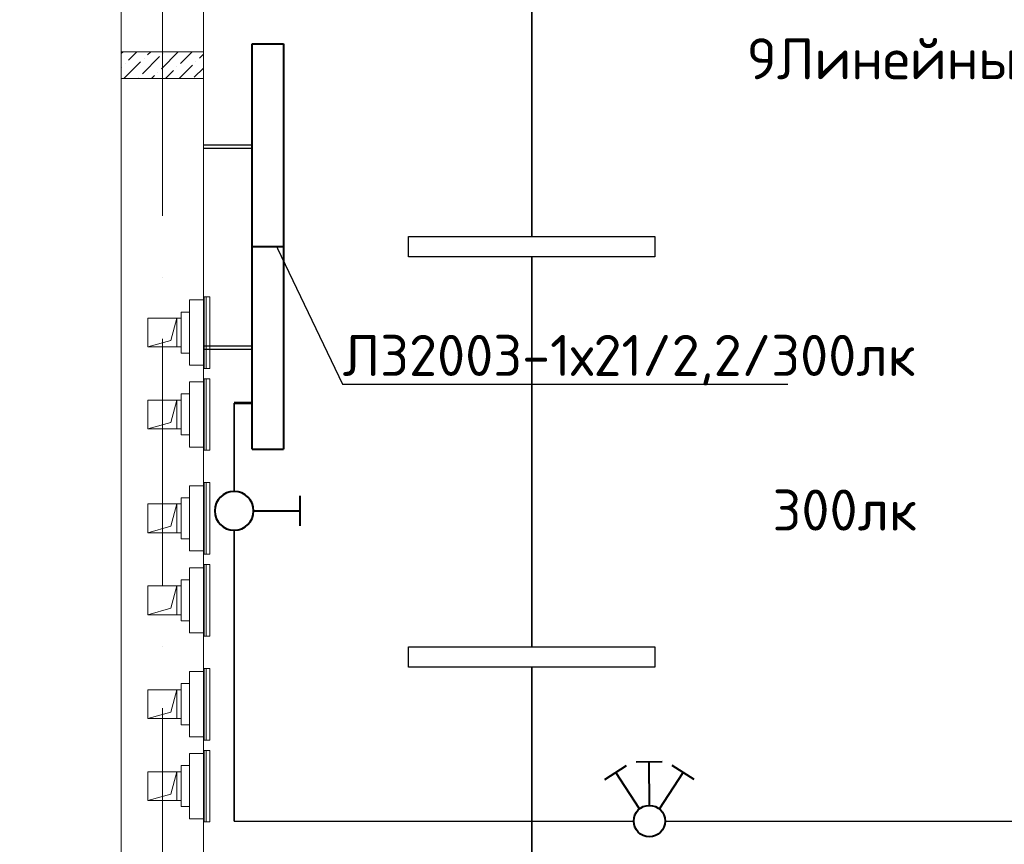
# Model space of a CAD drawing. Header units: millimetres. Extents: x 1114507 to 93926427, y 174473 to 817039.
# Tile 226 of 256: x 1620115 to 1624914, y 776362 to 780381. Entities that reach past the tile are written whole.
import ezdxf
from ezdxf import colors
from ezdxf.entities.mleader import LeaderData, LeaderLine
from ezdxf.math import Vec2, Vec3

# ---------------------------------------------------------------- set-up
doc = ezdxf.new("R2010")
doc.units = ezdxf.units.MM
doc.linetypes.add('ACAD_ISO10W100', pattern=[18, 12, -3, 0, -3])
doc.linetypes.add('ADSK_Скрыто', pattern=[6, 3, -3])
for name, color, linetype, lineweight in [('_Hidden_', 7, 'ADSK_Скрыто', 9), ('Mechanical Equipment', 7, 'Continuous', 18), ('размеры', 12, 'Continuous', 15)]:
    doc.layers.add(name, color=color, linetype=linetype, lineweight=lineweight)
doc.layers.add('ventilatsiya', color=7, linetype='Continuous')
doc.styles.add('ISOCPEUR 1', font='isocpeur.TTF')
doc.styles.get("Standard").update_dxf_attribs({"font": 'isocpeui.ttf'})
doc.styles.add('Суннат', font='ariali.ttf', dxfattribs={"height": 250})

# ---------------------------------------------------------------- blocks, each defined once
blk = doc.blocks.new('blokqav3mak')
at = {"color": 1, "linetype": 'ACAD_ISO10W100', "lineweight": 0, "ltscale": 100}
blk.add_line((1612766.4, 782425.1), (1612766.4, 766825.1), dxfattribs=at)
at = {"lineweight": 0, "ltscale": 100}
for p, q in [((1612566.4, 776325.1), (1612566.4, 782225.1)), ((1612966.4, 776325.1), (1612966.4, 782225.1))]:
    blk.add_line(p, q, dxfattribs=at)
at = {"linetype": 'Continuous', "lineweight": 0, "ltscale": 100}
for p, q in [((1612566.4, 780216.6, 0), (1612574.8, 780225.1, 0)), ((1612601.6, 780184.5, 0), (1612642.2, 780225.1, 0)), ((1612669, 780117.2, 0), (1612753.1, 780201.4, 0)), ((1612677.4, 780193, 0), (1612677.4, 780193, 0)), ((1612694.2, 780209.8, 0), (1612709.5, 780225.1, 0)), ((1612761.6, 780142.4, 0), (1612844.2, 780225.1, 0)), ((1612770, 780218.2, 0), (1612770, 780218.2, 0)), ((1612854.2, 780167.7, 0), (1612911.6, 780225.1, 0)), ((1612946.8, 780193, 0), (1612966.4, 780212.5, 0)), ((1612566.4, 780149.3, 0), (1612567.9, 780150.9, 0)), ((1612579.5, 780095.1, 0), (1612660.5, 780176.1, 0)), ((1612584.8, 780167.7, 0), (1612584.8, 780167.7, 0)), ((1612781.6, 780095.1, 0), (1612820.5, 780134, 0)), ((1612837.3, 780150.9, 0), (1612837.3, 780150.9, 0)), ((1612848.9, 780095.1, 0), (1612913.1, 780159.3, 0)), ((1612921.5, 780100.4, 0), (1612966.4, 780145.2, 0)), ((1612929.9, 780176.1, 0), (1612929.9, 780176.1, 0)), ((1612652.1, 780100.4, 0), (1612652.1, 780100.4, 0)), ((1612714.2, 780095.1, 0), (1612727.9, 780108.8, 0)), ((1612744.7, 780125.6, 0), (1612744.7, 780125.6, 0))]:
    blk.add_line(p, q, dxfattribs=at)
at = {"layer": '_Hidden_', "color": 5, "lineweight": 0}
for p, q in [((1612969.7, 779030.7), (1612970.2, 779030.7)), ((1612899.3, 779015.4), (1612899.3, 779015.1)), ((1612899.3, 779015.1), (1612899.3, 779015.4)), ((1612923.3, 779015.1), (1612923.3, 779015.4)), ((1612923.3, 779015.4), (1612923.3, 779015.1)), ((1612966.4, 779015.1), (1612966.4, 779015.4)), ((1612966.4, 779015.4), (1612966.4, 779015.1)), ((1612899.3, 778697.7), (1612899.3, 778697.4)), ((1612899.3, 778697.4), (1612899.3, 778697.7)), ((1612923.3, 778697.4), (1612923.3, 778697.7)), ((1612923.3, 778697.7), (1612923.3, 778697.4)), ((1612966.4, 778697.7), (1612966.4, 778697.4)), ((1612966.4, 778697.4), (1612966.4, 778697.7)), ((1612970.2, 778681.7), (1612969.7, 778681.7)), ((1612899.3, 778615.9), (1612899.3, 778615.5)), ((1612899.3, 778615.5), (1612899.3, 778615.9)), ((1612923.3, 778615.5), (1612923.3, 778615.9)), ((1612923.3, 778615.9), (1612923.3, 778615.5)), ((1612966.4, 778615.5), (1612966.4, 778615.9)), ((1612966.4, 778615.9), (1612966.4, 778615.5)), ((1612969.7, 778631.1), (1612970.2, 778631.1)), ((1612899.3, 778298.2), (1612899.3, 778297.9)), ((1612899.3, 778297.9), (1612899.3, 778298.2)), ((1612923.3, 778297.9), (1612923.3, 778298.2)), ((1612923.3, 778298.2), (1612923.3, 778297.9)), ((1612966.4, 778298.2), (1612966.4, 778297.9)), ((1612966.4, 778297.9), (1612966.4, 778298.2)), ((1612970.2, 778282.2), (1612969.7, 778282.2)), ((1612969.7, 778124.9), (1612970.2, 778124.9)), ((1612899.3, 778109.6), (1612899.3, 778109.3)), ((1612899.3, 778109.3), (1612899.3, 778109.6)), ((1612923.3, 778109.3), (1612923.3, 778109.6)), ((1612923.3, 778109.6), (1612923.3, 778109.3)), ((1612966.4, 778109.3), (1612966.4, 778109.6)), ((1612966.4, 778109.6), (1612966.4, 778109.3)), ((1612899.3, 777792), (1612899.3, 777791.6)), ((1612899.3, 777791.6), (1612899.3, 777792)), ((1612923.3, 777791.6), (1612923.3, 777792)), ((1612923.3, 777792), (1612923.3, 777791.6)), ((1612966.4, 777792), (1612966.4, 777791.6)), ((1612966.4, 777791.6), (1612966.4, 777792)), ((1612970.2, 777776), (1612969.7, 777776)), ((1612899.3, 777710.1), (1612899.3, 777709.8)), ((1612899.3, 777709.8), (1612899.3, 777710.1)), ((1612923.3, 777709.8), (1612923.3, 777710.1)), ((1612923.3, 777710.1), (1612923.3, 777709.8)), ((1612966.4, 777709.8), (1612966.4, 777710.1)), ((1612966.4, 777710.1), (1612966.4, 777709.8)), ((1612969.7, 777725.4), (1612970.2, 777725.4)), ((1612899.3, 777392.4), (1612899.3, 777392.1)), ((1612899.3, 777392.1), (1612899.3, 777392.4)), ((1612923.3, 777392.1), (1612923.3, 777392.4)), ((1612923.3, 777392.4), (1612923.3, 777392.1)), ((1612966.4, 777392.4), (1612966.4, 777392.1)), ((1612966.4, 777392.1), (1612966.4, 777392.4)), ((1612970.2, 777376.4), (1612969.7, 777376.4)), ((1612969.7, 777219.1), (1612970.2, 777219.1)), ((1612899.3, 777203.9), (1612899.3, 777203.5)), ((1612899.3, 777203.5), (1612899.3, 777203.9)), ((1612923.3, 777203.5), (1612923.3, 777203.9)), ((1612923.3, 777203.9), (1612923.3, 777203.5)), ((1612966.4, 777203.5), (1612966.4, 777203.9)), ((1612966.4, 777203.9), (1612966.4, 777203.5)), ((1612899.3, 776886.2), (1612899.3, 776885.9)), ((1612899.3, 776885.9), (1612899.3, 776886.2)), ((1612923.3, 776885.9), (1612923.3, 776886.2)), ((1612923.3, 776886.2), (1612923.3, 776885.9)), ((1612966.4, 776886.2), (1612966.4, 776885.9)), ((1612966.4, 776885.9), (1612966.4, 776886.2)), ((1612970.2, 776870.2), (1612969.7, 776870.2)), ((1612899.3, 776804.3), (1612899.3, 776804)), ((1612899.3, 776804), (1612899.3, 776804.3)), ((1612923.3, 776804), (1612923.3, 776804.3)), ((1612923.3, 776804.3), (1612923.3, 776804)), ((1612966.4, 776804), (1612966.4, 776804.3)), ((1612966.4, 776804.3), (1612966.4, 776804)), ((1612969.7, 776819.6), (1612970.2, 776819.6)), ((1612899.3, 776486.7), (1612899.3, 776486.3)), ((1612899.3, 776486.3), (1612899.3, 776486.7)), ((1612923.3, 776486.3), (1612923.3, 776486.7)), ((1612923.3, 776486.7), (1612923.3, 776486.3)), ((1612966.4, 776486.7), (1612966.4, 776486.3)), ((1612966.4, 776486.3), (1612966.4, 776486.7)), ((1612970.2, 776470.7), (1612969.7, 776470.7))]:
    blk.add_line(p, q, dxfattribs=at)
at = {"layer": 'Mechanical Equipment', "color": 5, "lineweight": 0}
for p, q in [((1612969.4, 779030.7), (1612969.4, 778681.7)), ((1612969.7, 779030.7), (1612969.7, 778681.7)), ((1612969.7, 779030.7), (1612979.4, 779030.7)), ((1612979.4, 779030.7), (1612988.8, 779030.7)), ((1612979.4, 779030.7), (1612979.4, 778681.7)), ((1612988.8, 779030.7), (1612998.4, 779030.7)), ((1612998.4, 778681.7), (1612998.4, 779030.7)), ((1612923.3, 779015.4), (1612899.3, 779015.4)), ((1612899.3, 779015.4), (1612899.3, 779015.1)), ((1612899.3, 779005.4), (1612899.3, 779015.4)), ((1612899.3, 778707.4), (1612899.3, 779005.4)), ((1612966.4, 779015.4), (1612923.3, 779015.4)), ((1612923.3, 779015.1), (1612923.3, 779015.4)), ((1612923.3, 779015.4), (1612923.3, 779015.1)), ((1612966.4, 779015.1), (1612966.4, 779015.4)), ((1612966.4, 779015.4), (1612966.4, 779005.4)), ((1612966.4, 779005.4), (1612966.4, 778707.4)), ((1612899.3, 778956.4), (1612858.1, 778956.4)), ((1612858.1, 778756.4), (1612858.1, 778956.4)), ((1612858.1, 778756.4), (1612899.3, 778756.4)), ((1612899.3, 778697.4), (1612899.3, 778707.4)), ((1612899.3, 778697.7), (1612899.3, 778697.4)), ((1612899.3, 778697.4), (1612923.3, 778697.4)), ((1612923.3, 778697.4), (1612923.3, 778697.7)), ((1612923.3, 778697.7), (1612923.3, 778697.4)), ((1612923.3, 778697.4), (1612966.4, 778697.4)), ((1612966.4, 778707.4), (1612966.4, 778697.4)), ((1612966.4, 778697.4), (1612966.4, 778697.7)), ((1612979.4, 778681.7), (1612969.7, 778681.7)), ((1612988.8, 778681.7), (1612979.4, 778681.7)), ((1612998.4, 778681.7), (1612988.8, 778681.7)), ((1612923.3, 778615.9), (1612899.3, 778615.9)), ((1612899.3, 778615.9), (1612899.3, 778615.5)), ((1612899.3, 778605.9), (1612899.3, 778615.9)), ((1612899.3, 778307.9), (1612899.3, 778605.9)), ((1612966.4, 778615.9), (1612923.3, 778615.9)), ((1612923.3, 778615.5), (1612923.3, 778615.9)), ((1612923.3, 778615.9), (1612923.3, 778615.5)), ((1612966.4, 778615.5), (1612966.4, 778615.9)), ((1612966.4, 778615.9), (1612966.4, 778605.9)), ((1612966.4, 778605.9), (1612966.4, 778307.9)), ((1612969.4, 778631.1), (1612969.4, 778282.2)), ((1612969.7, 778631.1), (1612969.7, 778282.2)), ((1612969.7, 778631.1), (1612979.4, 778631.1)), ((1612979.4, 778631.1), (1612988.8, 778631.1)), ((1612979.4, 778631.1), (1612979.4, 778282.2)), ((1612988.8, 778631.1), (1612998.4, 778631.1)), ((1612998.4, 778282.2), (1612998.4, 778631.1)), ((1612899.3, 778556.9), (1612858.1, 778556.9)), ((1612858.1, 778356.9), (1612858.1, 778556.9)), ((1612858.1, 778356.9), (1612899.3, 778356.9)), ((1612899.3, 778297.9), (1612899.3, 778307.9)), ((1612899.3, 778298.2), (1612899.3, 778297.9)), ((1612899.3, 778297.9), (1612923.3, 778297.9)), ((1612923.3, 778297.9), (1612923.3, 778298.2)), ((1612923.3, 778298.2), (1612923.3, 778297.9)), ((1612923.3, 778297.9), (1612966.4, 778297.9)), ((1612966.4, 778307.9), (1612966.4, 778297.9)), ((1612966.4, 778297.9), (1612966.4, 778298.2)), ((1612979.4, 778282.2), (1612969.7, 778282.2)), ((1612988.8, 778282.2), (1612979.4, 778282.2)), ((1612998.4, 778282.2), (1612988.8, 778282.2)), ((1612969.4, 778124.9), (1612969.4, 777776)), ((1612969.7, 778124.9), (1612969.7, 777776)), ((1612969.7, 778124.9), (1612979.4, 778124.9)), ((1612979.4, 778124.9), (1612988.8, 778124.9)), ((1612979.4, 778124.9), (1612979.4, 777776)), ((1612988.8, 778124.9), (1612998.4, 778124.9)), ((1612998.4, 777776), (1612998.4, 778124.9)), ((1612923.3, 778109.6), (1612899.3, 778109.6)), ((1612899.3, 778109.6), (1612899.3, 778109.3)), ((1612899.3, 778099.6), (1612899.3, 778109.6)), ((1612899.3, 777801.6), (1612899.3, 778099.6)), ((1612966.4, 778109.6), (1612923.3, 778109.6)), ((1612923.3, 778109.3), (1612923.3, 778109.6)), ((1612923.3, 778109.6), (1612923.3, 778109.3)), ((1612966.4, 778109.3), (1612966.4, 778109.6)), ((1612966.4, 778109.6), (1612966.4, 778099.6)), ((1612966.4, 778099.6), (1612966.4, 777801.6)), ((1612899.3, 778050.6), (1612858.1, 778050.6)), ((1612858.1, 777850.6), (1612858.1, 778050.6)), ((1612858.1, 777850.6), (1612899.3, 777850.6)), ((1612899.3, 777791.6), (1612899.3, 777801.6)), ((1612899.3, 777792), (1612899.3, 777791.6)), ((1612899.3, 777791.6), (1612923.3, 777791.6)), ((1612923.3, 777791.6), (1612923.3, 777792)), ((1612923.3, 777792), (1612923.3, 777791.6)), ((1612923.3, 777791.6), (1612966.4, 777791.6)), ((1612966.4, 777801.6), (1612966.4, 777791.6)), ((1612966.4, 777791.6), (1612966.4, 777792)), ((1612979.4, 777776), (1612969.7, 777776)), ((1612988.8, 777776), (1612979.4, 777776)), ((1612998.4, 777776), (1612988.8, 777776)), ((1612923.3, 777710.1), (1612899.3, 777710.1)), ((1612899.3, 777710.1), (1612899.3, 777709.8)), ((1612899.3, 777700.1), (1612899.3, 777710.1)), ((1612899.3, 777402.1), (1612899.3, 777700.1)), ((1612966.4, 777710.1), (1612923.3, 777710.1)), ((1612923.3, 777709.8), (1612923.3, 777710.1)), ((1612923.3, 777710.1), (1612923.3, 777709.8)), ((1612966.4, 777709.8), (1612966.4, 777710.1)), ((1612966.4, 777710.1), (1612966.4, 777700.1)), ((1612966.4, 777700.1), (1612966.4, 777402.1)), ((1612969.4, 777725.4), (1612969.4, 777376.4)), ((1612969.7, 777725.4), (1612969.7, 777376.4)), ((1612969.7, 777725.4), (1612979.4, 777725.4)), ((1612979.4, 777725.4), (1612988.8, 777725.4)), ((1612979.4, 777725.4), (1612979.4, 777376.4)), ((1612988.8, 777725.4), (1612998.4, 777725.4)), ((1612998.4, 777376.4), (1612998.4, 777725.4)), ((1612899.3, 777651.1), (1612858.1, 777651.1)), ((1612858.1, 777451.1), (1612858.1, 777651.1)), ((1612858.1, 777451.1), (1612899.3, 777451.1)), ((1612899.3, 777392.1), (1612899.3, 777402.1)), ((1612966.4, 777402.1), (1612966.4, 777392.1)), ((1612899.3, 777392.4), (1612899.3, 777392.1)), ((1612899.3, 777392.1), (1612923.3, 777392.1)), ((1612923.3, 777392.1), (1612923.3, 777392.4)), ((1612923.3, 777392.4), (1612923.3, 777392.1)), ((1612923.3, 777392.1), (1612966.4, 777392.1)), ((1612966.4, 777392.1), (1612966.4, 777392.4)), ((1612979.4, 777376.4), (1612969.7, 777376.4)), ((1612988.8, 777376.4), (1612979.4, 777376.4)), ((1612998.4, 777376.4), (1612988.8, 777376.4)), ((1612969.4, 777219.1), (1612969.4, 776870.2)), ((1612969.7, 777219.1), (1612969.7, 776870.2)), ((1612969.7, 777219.1), (1612979.4, 777219.1)), ((1612979.4, 777219.1), (1612988.8, 777219.1)), ((1612979.4, 777219.1), (1612979.4, 776870.2)), ((1612988.8, 777219.1), (1612998.4, 777219.1)), ((1612998.4, 776870.2), (1612998.4, 777219.1)), ((1612923.3, 777203.9), (1612899.3, 777203.9)), ((1612899.3, 777203.9), (1612899.3, 777203.5)), ((1612899.3, 777193.9), (1612899.3, 777203.9)), ((1612899.3, 776895.9), (1612899.3, 777193.9)), ((1612966.4, 777203.9), (1612923.3, 777203.9)), ((1612923.3, 777203.5), (1612923.3, 777203.9)), ((1612923.3, 777203.9), (1612923.3, 777203.5)), ((1612966.4, 777203.5), (1612966.4, 777203.9)), ((1612966.4, 777203.9), (1612966.4, 777193.9)), ((1612966.4, 777193.9), (1612966.4, 776895.9)), ((1612899.3, 777144.9), (1612858.1, 777144.9)), ((1612858.1, 776944.9), (1612858.1, 777144.9)), ((1612858.1, 776944.9), (1612899.3, 776944.9)), ((1612899.3, 776885.9), (1612899.3, 776895.9)), ((1612899.3, 776886.2), (1612899.3, 776885.9)), ((1612899.3, 776885.9), (1612923.3, 776885.9)), ((1612923.3, 776885.9), (1612923.3, 776886.2)), ((1612923.3, 776886.2), (1612923.3, 776885.9)), ((1612923.3, 776885.9), (1612966.4, 776885.9)), ((1612966.4, 776895.9), (1612966.4, 776885.9)), ((1612966.4, 776885.9), (1612966.4, 776886.2)), ((1612979.4, 776870.2), (1612969.7, 776870.2)), ((1612988.8, 776870.2), (1612979.4, 776870.2)), ((1612998.4, 776870.2), (1612988.8, 776870.2)), ((1612923.3, 776804.3), (1612899.3, 776804.3)), ((1612899.3, 776804.3), (1612899.3, 776804)), ((1612899.3, 776794.3), (1612899.3, 776804.3)), ((1612899.3, 776496.3), (1612899.3, 776794.3)), ((1612966.4, 776804.3), (1612923.3, 776804.3)), ((1612923.3, 776804), (1612923.3, 776804.3)), ((1612923.3, 776804.3), (1612923.3, 776804)), ((1612966.4, 776804), (1612966.4, 776804.3)), ((1612966.4, 776804.3), (1612966.4, 776794.3)), ((1612966.4, 776794.3), (1612966.4, 776496.3)), ((1612969.4, 776819.6), (1612969.4, 776470.7)), ((1612969.7, 776819.6), (1612969.7, 776470.7)), ((1612969.7, 776819.6), (1612979.4, 776819.6)), ((1612979.4, 776819.6), (1612988.8, 776819.6)), ((1612979.4, 776819.6), (1612979.4, 776470.7)), ((1612988.8, 776819.6), (1612998.4, 776819.6)), ((1612998.4, 776470.7), (1612998.4, 776819.6)), ((1612899.3, 776745.3), (1612858.1, 776745.3)), ((1612858.1, 776545.3), (1612858.1, 776745.3)), ((1612858.1, 776545.3), (1612899.3, 776545.3)), ((1612899.3, 776486.3), (1612899.3, 776496.3)), ((1612966.4, 776496.3), (1612966.4, 776486.3)), ((1612899.3, 776486.7), (1612899.3, 776486.3)), ((1612899.3, 776486.3), (1612923.3, 776486.3)), ((1612923.3, 776486.3), (1612923.3, 776486.7)), ((1612923.3, 776486.7), (1612923.3, 776486.3)), ((1612923.3, 776486.3), (1612966.4, 776486.3)), ((1612966.4, 776486.3), (1612966.4, 776486.7)), ((1612979.4, 776470.7), (1612969.7, 776470.7)), ((1612988.8, 776470.7), (1612979.4, 776470.7)), ((1612998.4, 776470.7), (1612988.8, 776470.7))]:
    blk.add_line(p, q, dxfattribs=at)
at = {"layer": 'ventilatsiya', "lineweight": 0, "ltscale": 100}
for p, q in [((1612836.4, 778926.4), (1612696.4, 778926.4)), ((1612696.4, 778926.4), (1612696.4, 778786.4)), ((1612791, 778926.4), (1612858.1, 778926.4)), ((1612836.4, 778926.4), (1612807.2, 778818)), ((1612836.4, 778786.4), (1612836.4, 778926.4)), ((1612807.2, 778818), (1612696.4, 778786.4)), ((1612696.4, 778786.4), (1612836.4, 778786.4)), ((1612791, 778786.4), (1612858.1, 778786.4)), ((1612836.4, 778526.9), (1612696.4, 778526.9)), ((1612696.4, 778526.9), (1612696.4, 778386.9)), ((1612791, 778526.9), (1612858.1, 778526.9)), ((1612836.4, 778526.9), (1612807.2, 778418.5)), ((1612836.4, 778386.9), (1612836.4, 778526.9)), ((1612807.2, 778418.5), (1612696.4, 778386.9)), ((1612696.4, 778386.9), (1612836.4, 778386.9)), ((1612791, 778386.9), (1612858.1, 778386.9)), ((1612836.4, 778020.6), (1612696.4, 778020.6)), ((1612696.4, 778020.6), (1612696.4, 777880.6)), ((1612791, 778020.6), (1612858.1, 778020.6)), ((1612836.4, 778020.6), (1612807.2, 777912.3)), ((1612836.4, 777880.6), (1612836.4, 778020.6)), ((1612807.2, 777912.3), (1612696.4, 777880.6)), ((1612696.4, 777880.6), (1612836.4, 777880.6)), ((1612791, 777880.6), (1612858.1, 777880.6)), ((1612836.4, 777621.1), (1612696.4, 777621.1)), ((1612696.4, 777621.1), (1612696.4, 777481.1)), ((1612791, 777621.1), (1612858.1, 777621.1)), ((1612836.4, 777621.1), (1612807.2, 777512.8)), ((1612836.4, 777481.1), (1612836.4, 777621.1)), ((1612807.2, 777512.8), (1612696.4, 777481.1)), ((1612696.4, 777481.1), (1612836.4, 777481.1)), ((1612791, 777481.1), (1612858.1, 777481.1)), ((1612836.4, 777114.9), (1612696.4, 777114.9)), ((1612696.4, 777114.9), (1612696.4, 776974.9)), ((1612791, 777114.9), (1612858.1, 777114.9)), ((1612836.4, 777114.9), (1612807.2, 777006.5)), ((1612836.4, 776974.9), (1612836.4, 777114.9)), ((1612807.2, 777006.5), (1612696.4, 776974.9)), ((1612696.4, 776974.9), (1612836.4, 776974.9)), ((1612791, 776974.9), (1612858.1, 776974.9)), ((1612836.4, 776715.3), (1612696.4, 776715.3)), ((1612696.4, 776715.3), (1612696.4, 776575.3)), ((1612791, 776715.3), (1612858.1, 776715.3)), ((1612836.4, 776715.3), (1612807.2, 776607)), ((1612836.4, 776575.3), (1612836.4, 776715.3)), ((1612807.2, 776607), (1612696.4, 776575.3)), ((1612696.4, 776575.3), (1612836.4, 776575.3)), ((1612791, 776575.3), (1612858.1, 776575.3))]:
    blk.add_line(p, q, dxfattribs=at)
at = {"layer": 'размеры', "lineweight": 0, "ltscale": 5}
for p, q in [((1612566.4, 780095.1), (1612566.4, 780225.1)), ((1612566.4, 780225.1), (1612966.4, 780225.1)), ((1612966.4, 780225.1), (1612566.4, 780225.1)), ((1612566.4, 780225.1), (1612566.4, 780095.1)), ((1612966.4, 780225.1), (1612966.4, 780095.1)), ((1612966.4, 780095.1), (1612966.4, 780225.1)), ((1612966.4, 780095.1), (1612566.4, 780095.1)), ((1612566.4, 780095.1), (1612966.4, 780095.1))]:
    blk.add_line(p, q, dxfattribs=at)
blk = doc.blocks.new('ауц')
at = {"lineweight": 40}
for p, q in [((435574.9, -83204.4), (435448.4, -83205.2)), ((435513.1, -83416.4), (435511.7, -83204.8)), ((435296.2, -83291.2), (435402.2, -83222.2)), ((435731, -83291.2), (435625, -83222.2)), ((435464.8, -83434), (435349.2, -83256.7)), ((435562.4, -83434), (435678, -83256.7))]:
    blk.add_line(p, q, dxfattribs=at)
blk.add_circle((435513.6, -83493), 76.6, dxfattribs=at)
blk = doc.blocks.new('_Dot')
at = {"color": 0, "linetype": 'ByBlock', "lineweight": -2}
blk.add_line((-0.5, 0), (-1, 0), dxfattribs=at)
at = {"color": 0, "linetype": 'ByBlock', "const_width": 0.5}
blk.add_lwpolyline([(-0.25, 0, 1), (0.25, 0, 1)], format="xyb", close=True, dxfattribs=at)
blk = doc.blocks.new('цуйцуйцу')
at = {"lineweight": 40}
for p, q in [((694611.1, -1170390.9), (694695, -1170390.9)), ((694653.1, -1170521.8), (694653.1, -1170390.9))]:
    blk.add_line(p, q, dxfattribs=at)
blk.add_circle((694653.1, -1170576.5), 54.7, dxfattribs=at)
blk = doc.blocks.new('ДПО46 LUX LED')
at = {"lineweight": 40, "ltscale": 2}
for p, q in [((4273483, 481249.6), (4273483, 480014.6)), ((4273483, 481249.6), (4273674, 481249.6)), ((4273674, 480014.6), (4273674, 481249.6)), ((4273483, 480014.6), (4273674, 480014.6))]:
    blk.add_line(p, q, dxfattribs=at)
blk = doc.blocks.new('blokdoskaaaa')
at = {"lineweight": 30, "ltscale": 2}
for p, q in [((1495798, 779769.1), (1495560.8, 779769.1)), ((1495798, 779753.1), (1495560.8, 779753.1)), ((1495798, 778789.1), (1495560.8, 778789.1)), ((1495798, 778773.1), (1495560.8, 778773.1))]:
    blk.add_line(p, q, dxfattribs=at)
at = {"lineweight": 53, "ltscale": 2}
blk.add_line((1495798, 778512.7), (1495710.8, 778512.7), dxfattribs=at)
at = {"xscale": -0.8000000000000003, "yscale": 0.8000000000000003, "zscale": 0.8000000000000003, "rotation": 180}
for p in [(-1922988.5, 1164274.8), (-1922988.5, 1163286.8)]:
    blk.add_blockref('ДПО46 LUX LED', p, dxfattribs=at)

msp = doc.modelspace()

# ---------------------------------------------------------------- linework, layer by layer
at = {"color": 0, "lineweight": 35, "ltscale": 100}
for p, q in [((1622610.6, 781225.1), (1622610.6, 779325.1)), ((1622610.6, 779225.1), (1622610.6, 777325.1)), ((1621160.6, 778081.7), (1621160.6, 778512.7)), ((1621160.6, 776475.1), (1621160.6, 777892.5)), ((1622610.6, 777225.1), (1622610.6, 775775.1))]:
    msp.add_line(p, q, dxfattribs=at)
at = {"lineweight": 30}
for p, q in [((1621160.6, 776475.1), (1623107.9, 776475.1)), ((1623261.2, 776475.1), (1628610.6, 776475.1))]:
    msp.add_line(p, q, dxfattribs=at)
at = {"color": 5, "lineweight": 30}
for points in [[(1622010.6, 779325.1), (1623210.6, 779325.1), (1623210.6, 779225.1), (1622010.6, 779225.1), (1622010.6, 779325.1)], [(1622010.6, 777325.1), (1623210.6, 777325.1), (1623210.6, 777225.1), (1622010.6, 777225.1), (1622010.6, 777325.1)]]:
    msp.add_lwpolyline(points, dxfattribs=at)

# ---------------------------------------------------------------- block references
at = {"color": 0}
msp.add_blockref('blokqav3mak', (8044.3, 0), dxfattribs=at)
at = {"color": 0, "lineweight": 35}
msp.add_blockref('blokdoskaaaa', (125449.8, 0), dxfattribs=at)
at = {"lineweight": 50, "xscale": -1.728719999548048, "yscale": 1.728719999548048, "zscale": 1.728719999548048, "rotation": 270.0000000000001}
msp.add_blockref('цуйцуйцу', (3644759.7, -422873.5), dxfattribs=at)
at = {"lineweight": 30}
msp.add_blockref('ауц', (1187670.9, 859968.1), dxfattribs=at)

# ---------------------------------------------------------------- texts
at = {"linetype": 'ByBlock', "lineweight": 30, "ltscale": 10, "insert": (1197603, 784433.1, 0), "char_height": 250, "width": 18040, "attachment_point": 1, "style": 'ISOCPEUR 1'}
msp.add_mtext('     Рабочая документация по объекту: {\\C7;школы ^J}     Настоящий проект выполнен на основании чертежей марки АС, ВК и ОВ в соответствии с требованиями КМК и ПУЭ.\\P     Внешнее электроснабжение решается в отдельном проекте "Внутриплощадочных сетей"\\P     Проект энергоснабжения школы.\\P     Установленная мощность 33,6 кВт; Расчетная мощность 30,2 кВт  \\P     По надежности энергоснабжения школа относится к потребителям II категории.\\P\\pi1291.6675,t0,19518.5175;{\\LСиловое электрооборудование:\\P\\pi0,tz;}     В качестве вводно-распределительного и силового щита принят щит {\\C0;ПР11-3060-21УЗ (изготовить индв. по заказу) }. В качестве осветительного и силового щита принять щит ЩРВ-6 {\\C0;(изготовить индв. по заказу)} и щит комплектный ОЩВ.\\P\\pt0,19518.5175;     Электропотребителями здания  являются: освещение, штепсельные розетки, электропотребители технологического оборудования. Главный распределительный щит, силовые щиты и щиты освещения приняты сборными с модульными автоматическими выключателями с установкой на DIN-рейку по индивидуальному заказу. В распределительных щитах предусматривается устройство заземляющей шины. Фазораспределение злектронагрузок должно быть равномерным. Автоматические выключатели на розеточных группах имеют устройства  защитного отключения. \\P\\ptz;     Силовыми электроприемниками являются потребители сантехнического и технологического оборудования помещений. Магистральные и распределительные сети выполняются медным кабелем ВВГнг  в винипластовых  трубах в стенах срыто под штукатуркой. Ответвительные коробки установить скрыто на стене.\\P     1.  Розетки разместить на высоте 1800 мм от чистого пола в  помещениях   для  пребывания  детей  (А также см. уточнение по плану)  согласно пункта 12.34 КМК КМК КМК 2.04.17-19. ^J     2.  Выключатели во всех помещениях разместить на высоте 1800 мм.  Отступ от проёмов дверей - 200 мм, а также см. уточнение по плану.^J  Допускается установка выключателей под потолком с управлением при помощи шнура. ПУЭ п. 6.6.31.^J  Установка штепсельных розеток в ванных комнатах, душевых, мыльных помещениях бань, помещениях, содержащих нагреватели для саун (далее по тексту «саунах»), а также в стиральных помещениях прачечных не допускается ПУЭ п. 7.1.48.^JМинимальное расстояние от выключателей, штепсельных розеток и элементов электроустановок до газопроводов должно быть не менее 0,5 м ПУЭ п. 7.1.50.\\P{\\O      \\L\\oЭлектроосвещение}\\P     В соответствии КМК КМК 2.01.05-19. в проекте предусматривается общее рабочее, эвакуационное освещение на напряжение 220В.  Рабочее освещение предусматривается во всех помещениях комплекса, эвакуационное - в коридорах, в фойе, лестничных клетках, вестибюле. На выходах по пути эвакуации устанавливаются световые указатели "Выход" с аккумуляторными  батареями. Светильники аварийного освещения обозначаются значком "А" и выбираются из числа светильников рабочего освещения и питаются от щита ЩАО. Управление освещением выполняется включателями, устанавливаемыми по месту. Выбор светильников произведен в соответствии с назначением помещений, их конструктивными особенностями и характеристикой окружающей среды. В качестве источников света приняты светильники потолочные светодиодные LED панели и {\\C0;светодиодные линейные светильники} . Групповые сети освещения выполняются медным кабелем ВВГнг в винипластовой трубе.\\P\\pi1896.36,t0,28627.16;{\\LЗаземление}\\P\\pi0,tz;     Для защиты от поражения  электрическим током применяется система заземления TN-S  (используется 3я и 5я  жила  кабеля) и выполняется уравнивание потенциалов. Все металлические нетоковедущие части электрооборудования подлежат заземлению. В качестве заземляющих проводников используются нулевые провода сети и специальные заземляющие проводники, прокладываемые совместно с рабочими проводниками от электрощитов до электропотребителей. Сопротивление растеканию тока заземляющих устройств не должно превышать 4 Ом в любое время года. Внутренний контур заземления необходимо присоединить к наружному контуру заземления. Защита от заноса высокого потенциала и уравнивание потенциалов выполняется путем присоединения металлической арматуры фундаментов к горизонтальному  заземлителю. Все соединения выполнить сваркой.', dxfattribs=at)
at = {"color": 0, "insert": (1623658.3, 780044.2), "char_height": 200, "width": 3512.61, "attachment_point": 7, "style": 'Суннат'}
msp.add_mtext('{\\fISOCPEUR|b0|i0|c204|p34;9Линейный-ИЕК-1х36/3,0}', dxfattribs=at)
at = {"color": 1, "insert": (1623784.2, 778091.1), "char_height": 200, "width": 2509.849, "attachment_point": 1, "style": 'Суннат'}
msp.add_mtext('{\\fISOCPEUR|b0|i0|c204|p34;300лк}', dxfattribs=at)

# ---------------------------------------------------------------- leaders
at = {"lineweight": 0}
ml = msp.add_multileader_mtext('Standard', dxfattribs=at)
ml.set_content('{\\fISOCPEUR|b0|i0|c204|p34;\\C0;ЛЗ2003-1х21/2,2/300лк}', color=256)
ml.set_leader_properties()
ml.set_arrow_properties(name='DOT')
ml.build(insert=Vec2(0, 0))
ml.multileader.update_dxf_attribs({"text_left_attachment_type": 6, "text_right_attachment_type": 6, "dogleg_length": 0.36, "arrow_head_size": 10})
ctx = ml.context
ctx.base_point, ctx.char_height, ctx.arrow_head_size, ctx.landing_gap_size, ctx.plane_origin = Vec3(1621688.6, 778604.8), 200, 10, 1, Vec3(1620828.1, 778639.1)
ctx.left_attachment, ctx.right_attachment = 6, 6
notes = []
notes.append((ctx, [(0, (1, 1, 0), (1621688.2, 778604.8), (1, 0), 0.36, [(0, [(1621368.3, 779275.1)], 0, [])])]))
ctx.mtext.insert, ctx.mtext.rotation, ctx.mtext.width, ctx.mtext.flow_direction = Vec3(1621689.6, 778844.8), 6.283185, 2147.602, 5
for ctx, leaders in notes:
    for number, flags, end, landing, length, lines in leaders:
        leader = LeaderData()
        leader.index, (leader.has_last_leader_line, leader.has_dogleg_vector, leader.attachment_direction) = number, flags
        leader.last_leader_point, leader.dogleg_vector, leader.dogleg_length = Vec3(end), Vec3(landing), length
        for number, points, colour, breaks in lines:
            line = LeaderLine()
            line.index, line.vertices, line.color, line.breaks = number, Vec3.list(points), colors.encode_raw_color(colour), breaks
            leader.lines.append(line)
        ctx.leaders.append(leader)

doc.saveas('drawing.dxf')
